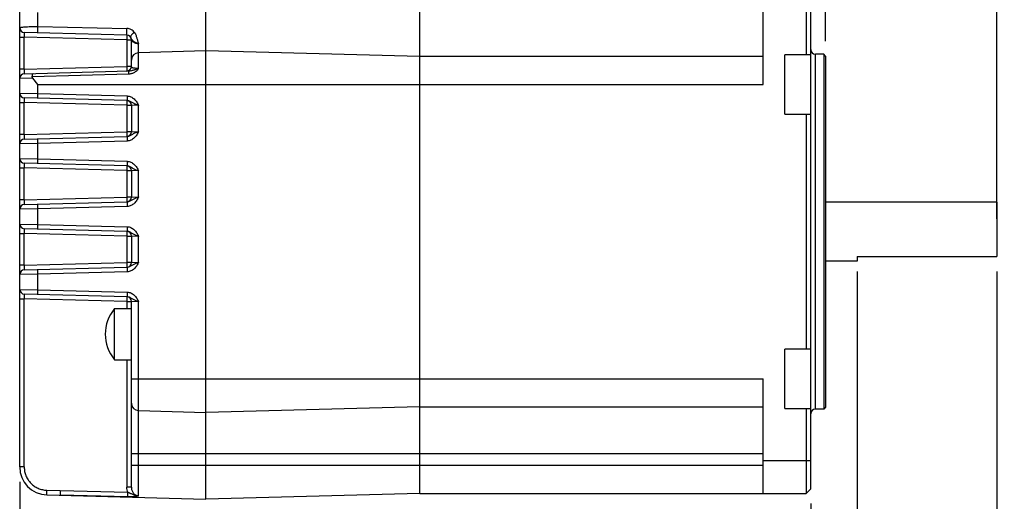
# Model space of a CAD drawing. Header units: inches. Extents: x 0 to 34, y 0 to 22.
# Tile 16 of 43: x 12.8 to 16.9, y 6.4 to 8.5. Entities that reach past the tile are written whole.
import ezdxf
from ezdxf.enums import TextEntityAlignment as Align

# ---------------------------------------------------------------- set-up
doc = ezdxf.new("R2010")
doc.units = ezdxf.units.IN
doc.header["$LTSCALE"] = 1.87
doc.header["$MEASUREMENT"] = 0
doc.layers.get('0').update_dxf_attribs({"linetype": 'CONTINUOUS'})
doc.layers.add('DIMENSIONS', color=7, linetype='CONTINUOUS')
doc.styles.get("Standard").update_dxf_attribs({"font": 'txt', "width": 0.8})
doc.styles.add('TEXTSTYLE_1', font='gdt', dxfattribs={"width": 0.8})
doc.dimstyles.new('DIMSTYLE_10', dxfattribs={"dimtxt": 0.125, "dimasz": 0.18, "dimexe": 0.18, "dimexo": 0.0625, "dimgap": 0.09, "dimtad": 0, "dimtih": 1, "dimtoh": 1, "dimdec": 1, "dimdsep": 46, "dimtxsty": 'STANDARD', "dimblk": '_FILLED', "dimblk1": '_FILLED', "dimblk2": '_FILLED', "dimcen": 0.09, "dimadec": 0, "dimazin": 0, "dimtol": 1, "dimtp": 0.2, "dimtm": 0.2, "dimtfac": 1, "dimtdec": 1, "dimtofl": 0, "dimtmove": 0, "dimatfit": 3, "dimldrblk": '_FILLED', "dimfxl": 1, "dimtolj": 1, "dimarcsym": 0})
doc.dimstyles.new('DIMSTYLE_6', dxfattribs={"dimtxt": 0.125, "dimasz": 0.18, "dimexe": 0.18, "dimexo": 0.0625, "dimgap": 0.09, "dimtad": 0, "dimtih": 1, "dimtoh": 1, "dimdec": 1, "dimdsep": 46, "dimtxsty": 'STANDARD', "dimblk": '_FILLED', "dimblk1": '_FILLED', "dimblk2": '_FILLED', "dimcen": 0.09, "dimadec": 0, "dimazin": 0, "dimtol": 1, "dimtp": 1, "dimtm": 1, "dimtfac": 1, "dimtdec": 1, "dimtofl": 0, "dimtmove": 0, "dimatfit": 3, "dimldrblk": '_FILLED', "dimfxl": 1, "dimtolj": 1, "dimarcsym": 0})
doc.dimstyles.new('DIMSTYLE_8', dxfattribs={"dimtxt": 0.125, "dimasz": 0.18, "dimexe": 0.18, "dimexo": 0.0625, "dimgap": 0.09, "dimtad": 0, "dimtih": 1, "dimtoh": 1, "dimdec": 1, "dimdsep": 46, "dimtxsty": 'STANDARD', "dimblk": '_FILLED', "dimblk1": '_FILLED', "dimblk2": '_FILLED', "dimcen": 0.09, "dimadec": 0, "dimazin": 0, "dimtp": 0.1, "dimtm": 0.1, "dimtfac": 1, "dimtdec": 1, "dimtofl": 0, "dimtmove": 0, "dimatfit": 3, "dimldrblk": '_FILLED', "dimfxl": 1, "dimtolj": 1, "dimarcsym": 0})

# ---------------------------------------------------------------- blocks, each defined once
blk = doc.blocks.new('_FILLED')
at = {"color": 0, "linetype": 'BYBLOCK'}
blk.add_solid([(0, 0), (-1, 0.174), (-1, -0.174)], dxfattribs=at)
blk = doc.blocks.new('*D6')
at = {"layer": 'DIMENSIONS', "color": 2, "linetype": 'CONTINUOUS'}
for p, q in [((12.7583, 6.5042), (12.7583, 4.056)), ((16.1047, 6.4119), (16.1047, 4.056)), ((12.7583, 4.181), (13.5607, 4.181)), ((16.1047, 4.181), (15.3023, 4.181))]:
    blk.add_line(p, q, dxfattribs=at)
at = {"layer": 'DIMENSIONS', "color": 2, "linetype": 'CONTINUOUS', "xscale": 0.18, "yscale": 0.18, "zscale": 0.18, "rotation": 180}
blk.add_blockref('_FILLED', (12.7583, 4.181), dxfattribs=at)
at = {"layer": 'DIMENSIONS', "color": 2, "linetype": 'CONTINUOUS', "xscale": 0.18, "yscale": 0.18, "zscale": 0.18}
blk.add_blockref('_FILLED', (16.1047, 4.181), dxfattribs=at)
at = {"layer": 'DIMENSIONS', "color": 2, "linetype": 'CONTINUOUS', "style": 'TEXTSTYLE_1'}
for p in [(13.8961, 4.1185), (14.7669, 4.1185)]:
    blk.add_text('`', height=0.125, dxfattribs=at).set_placement(p, align=Align.CENTER)
at = {"layer": 'DIMENSIONS', "color": 2, "linetype": 'CONTINUOUS', "width": 0.8}
for s, p in [('[', (14.244, 4.1185)), (']', (15.1898, 4.1185)), ('85', (13.7232, 4.1185)), ('1', (14.019, 4.1185)), ('3.35', (14.494, 4.1185)), ('.03', (14.9898, 4.1185))]:
    blk.add_text(s, height=0.125, dxfattribs=at).set_placement(p, align=Align.CENTER)
blk = doc.blocks.new('*D15')
at = {"layer": 'DIMENSIONS', "color": 2, "linetype": 'CONTINUOUS'}
for p, q in [((16.3016, 7.3932), (16.3016, 5.556)), ((16.8921, 7.3932), (16.8921, 5.556)), ((16.3016, 5.681), (16.5969, 5.681)), ((16.8921, 5.681), (16.5969, 5.681)), ((16.5969, 5.681), (17.1244, 5.681))]:
    blk.add_line(p, q, dxfattribs=at)
at = {"layer": 'DIMENSIONS', "color": 2, "linetype": 'CONTINUOUS', "xscale": 0.18, "yscale": 0.18, "zscale": 0.18, "rotation": 180}
blk.add_blockref('_FILLED', (16.3016, 5.681), dxfattribs=at)
at = {"layer": 'DIMENSIONS', "color": 2, "linetype": 'CONTINUOUS', "xscale": 0.18, "yscale": 0.18, "zscale": 0.18}
blk.add_blockref('_FILLED', (16.8921, 5.681), dxfattribs=at)
at = {"layer": 'DIMENSIONS', "color": 2, "linetype": 'CONTINUOUS', "insert": (17.1869, 5.7435), "char_height": 0.125, "width": 1.325, "attachment_point": 1, "line_spacing_factor": 0.9}
blk.add_mtext('15{\\Ftxt.shx;\\W1.000000;\\H0.125000; }[.59] FLAT', dxfattribs=at)
blk = doc.blocks.new('*D17')
at = {"layer": 'DIMENSIONS', "color": 2, "linetype": 'CONTINUOUS'}
for p, q in [((16.1047, 8.7101), (16.1047, 11.0818)), ((16.1677, 8.3656), (16.1677, 11.0818)), ((16.1047, 10.9568), (15.6984, 10.9568)), ((16.1677, 10.9568), (16.5277, 10.9568))]:
    blk.add_line(p, q, dxfattribs=at)
at = {"layer": 'DIMENSIONS', "color": 2, "linetype": 'CONTINUOUS', "xscale": 0.18, "yscale": 0.18, "zscale": 0.18}
blk.add_blockref('_FILLED', (16.1047, 10.9568), dxfattribs=at)
at = {"layer": 'DIMENSIONS', "color": 2, "linetype": 'CONTINUOUS', "xscale": 0.18, "yscale": 0.18, "zscale": 0.18, "rotation": 180}
blk.add_blockref('_FILLED', (16.1677, 10.9568), dxfattribs=at)
at = {"layer": 'DIMENSIONS', "color": 2, "linetype": 'CONTINUOUS', "style": 'TEXTSTYLE_1'}
for p in [(15.1359, 10.8943), (15.2359, 10.7068)]:
    blk.add_text('`', height=0.125, dxfattribs=at).set_placement(p, align=Align.RIGHT)
at = {"layer": 'DIMENSIONS', "color": 2, "linetype": 'CONTINUOUS', "width": 0.8}
for s, p in [('1.6', (14.99, 10.8943)), ('0.2', (15.4359, 10.8943)), ('[', (14.79, 10.7068)), ('.06', (15.09, 10.7068)), ('.00', (15.5359, 10.7068)), (']', (15.6359, 10.7068))]:
    blk.add_text(s, height=0.125, dxfattribs=at).set_placement(p, align=Align.RIGHT)
blk = doc.blocks.new('*D19')
at = {"layer": 'DIMENSIONS', "color": 2, "linetype": 'CONTINUOUS'}
for p, q in [((16.1047, 8.7101), (16.1047, 11.8318)), ((16.8921, 7.6152), (16.8921, 11.8318)), ((16.1047, 11.7068), (16.4984, 11.7068)), ((16.8921, 11.7068), (16.4984, 11.7068)), ((16.4984, 11.7068), (17.053, 11.7068))]:
    blk.add_line(p, q, dxfattribs=at)
at = {"layer": 'DIMENSIONS', "color": 2, "linetype": 'CONTINUOUS', "xscale": 0.18, "yscale": 0.18, "zscale": 0.18, "rotation": 180}
blk.add_blockref('_FILLED', (16.1047, 11.7068), dxfattribs=at)
at = {"layer": 'DIMENSIONS', "color": 2, "linetype": 'CONTINUOUS', "xscale": 0.18, "yscale": 0.18, "zscale": 0.18}
blk.add_blockref('_FILLED', (16.8921, 11.7068), dxfattribs=at)
at = {"layer": 'DIMENSIONS', "color": 2, "linetype": 'CONTINUOUS', "style": 'TEXTSTYLE_1'}
for p in [(17.3155, 11.6443), (18.2863, 11.6443)]:
    blk.add_text('`', height=0.125, dxfattribs=at).set_placement(p)
at = {"layer": 'DIMENSIONS', "color": 2, "linetype": 'CONTINUOUS', "width": 0.8}
for s, p in [('20', (17.1155, 11.6443)), ('0.2', (17.4613, 11.6443)), ('[', (17.8863, 11.6443)), ('.79', (17.9863, 11.6443)), ('.00', (18.4321, 11.6443)), (']', (18.7321, 11.6443))]:
    blk.add_text(s, height=0.125, dxfattribs=at).set_placement(p)

msp = doc.modelspace()

# ---------------------------------------------------------------- linework, layer by layer
at = {"color": 7, "linetype": 'CONTINUOUS'}
for p, q in [((13.5457, 6.431), (13.5457, 9.7343)), ((12.7583, 6.5667), (12.7583, 8.7181)), ((14.4512, 6.4547), (14.4512, 8.6673)), ((15.904, 8.1831), (15.904, 8.6673)), ((16.0851, 8.6673), (16.0851, 8.309)), ((16.1047, 6.4744), (16.1047, 8.6476)), ((12.835, 8.4283), (12.835, 8.488)), ((12.835, 8.4283), (13.2116, 8.4197)), ((12.7583, 8.3833), (12.7775, 8.3833)), ((13.2116, 8.3916), (12.7775, 8.4029)), ((12.7775, 8.2485), (12.7775, 8.3833)), ((13.2116, 8.3719), (12.7775, 8.3833)), ((13.2116, 8.3719), (13.2116, 8.2598)), ((13.2116, 8.3719), (13.2307, 8.3719)), ((13.2307, 8.2598), (13.2307, 8.3719)), ((13.2614, 8.2512), (13.2614, 8.355)), ((13.5457, 8.3249), (13.2614, 8.3174)), ((14.4512, 8.3012), (13.5457, 8.3249)), ((15.904, 8.3012), (14.4512, 8.3012)), ((16.1047, 8.309), (15.9945, 8.309)), ((15.9945, 8.0571), (15.9945, 8.309)), ((16.1599, 8.311), (16.1244, 8.311)), ((16.1244, 6.811), (16.1244, 8.311)), ((16.1677, 8.3031), (16.1599, 8.311)), ((16.1599, 8.311), (16.1599, 6.811)), ((16.1677, 8.3031), (16.1677, 6.8189)), ((12.7775, 8.2485), (12.7583, 8.2485)), ((12.7775, 8.2485), (13.2116, 8.2598)), ((13.2307, 8.2598), (13.2116, 8.2598)), ((12.8134, 8.2102), (12.7583, 8.2091)), ((12.7775, 8.2288), (13.2206, 8.2404)), ((13.2206, 8.2272), (12.8116, 8.2151)), ((12.835, 8.1831), (12.8134, 8.2102)), ((12.835, 8.1447), (12.835, 8.1831)), ((12.835, 8.1831), (15.904, 8.1831)), ((12.7583, 8.1462), (12.835, 8.1447)), ((13.2126, 8.1151), (12.7775, 8.1265)), ((12.835, 8.1447), (13.2126, 8.1348)), ((12.7583, 8.1068), (12.7775, 8.1068)), ((12.7775, 7.972), (12.7775, 8.1068)), ((13.2116, 8.0955), (12.7775, 8.1068)), ((13.2116, 8.0955), (13.2116, 7.9834)), ((13.2116, 8.0955), (13.2307, 8.0955)), ((13.2307, 8.0955), (13.2307, 7.9834)), ((13.2614, 8.0942), (13.2307, 8.0955)), ((13.2614, 7.9847), (13.2614, 8.0942)), ((15.9945, 8.0571), (16.1047, 8.0571)), ((16.0851, 8.0571), (16.0851, 7.0649)), ((12.7775, 7.972), (12.7583, 7.972)), ((12.7775, 7.972), (13.2116, 7.9834)), ((12.7775, 7.9524), (13.2126, 7.9638)), ((13.2307, 7.9834), (13.2116, 7.9834)), ((13.2307, 7.9834), (13.2614, 7.9847)), ((12.835, 7.9342), (12.7583, 7.9327)), ((13.2126, 7.9441), (12.835, 7.9342)), ((12.835, 7.8683), (12.835, 7.9342)), ((12.7583, 7.8698), (12.835, 7.8683)), ((12.7583, 7.8304), (12.7775, 7.8304)), ((13.2126, 7.8387), (12.7775, 7.8501)), ((12.7775, 7.6956), (12.7775, 7.8304)), ((13.2116, 7.8191), (12.7775, 7.8304)), ((12.835, 7.8683), (13.2126, 7.8584)), ((13.2116, 7.8191), (13.2116, 7.707)), ((13.2116, 7.8191), (13.2307, 7.8191)), ((13.2307, 7.8191), (13.2307, 7.707)), ((13.2614, 7.8178), (13.2307, 7.8191)), ((13.2614, 7.7083), (13.2614, 7.8178)), ((12.7775, 7.6956), (13.2116, 7.707)), ((13.2307, 7.707), (13.2116, 7.707)), ((13.2307, 7.707), (13.2614, 7.7083)), ((12.7775, 7.6956), (12.7583, 7.6956)), ((12.7775, 7.6759), (13.2126, 7.6873)), ((13.2126, 7.6677), (12.835, 7.6578)), ((16.8921, 7.686), (16.1677, 7.686)), ((16.8921, 7.686), (16.8921, 7.4557)), ((12.835, 7.6578), (12.7583, 7.6563)), ((12.835, 7.5919), (12.835, 7.6578)), ((12.7583, 7.5934), (12.835, 7.5919)), ((12.835, 7.5919), (13.2126, 7.582)), ((12.7583, 7.554), (12.7775, 7.554)), ((13.2126, 7.5623), (12.7775, 7.5737)), ((12.7775, 7.4192), (12.7775, 7.554)), ((13.2116, 7.5427), (12.7775, 7.554)), ((13.2116, 7.5427), (13.2116, 7.4306)), ((13.2116, 7.5427), (13.2307, 7.5427)), ((13.2307, 7.5427), (13.2307, 7.4306)), ((13.2614, 7.5413), (13.2307, 7.5427)), ((13.2614, 7.4319), (13.2614, 7.5413)), ((16.3016, 7.4557), (16.8921, 7.4557)), ((16.3016, 7.4557), (16.3016, 7.436)), ((12.7775, 7.4192), (12.7583, 7.4192)), ((12.7775, 7.4192), (13.2116, 7.4306)), ((13.2307, 7.4306), (13.2116, 7.4306)), ((13.2307, 7.4306), (13.2614, 7.4319)), ((16.3016, 7.436), (16.1677, 7.436)), ((12.835, 7.3814), (12.7583, 7.3799)), ((12.7775, 7.3995), (13.2126, 7.4109)), ((13.2126, 7.3912), (12.835, 7.3814)), ((12.835, 7.3155), (12.835, 7.3814)), ((12.7583, 7.317), (12.835, 7.3155)), ((13.2126, 7.2859), (12.7775, 7.2973)), ((12.835, 7.3155), (13.2126, 7.3056)), ((12.7583, 7.2776), (12.7775, 7.2776)), ((12.7775, 6.5667), (12.7775, 7.2776)), ((13.2116, 7.2662), (12.7775, 7.2776)), ((13.2116, 7.2662), (13.2116, 7.2362)), ((13.2116, 7.2662), (13.2307, 7.2662)), ((13.2307, 6.4812), (13.2307, 7.2662)), ((13.2614, 7.2649), (13.2307, 7.2662)), ((13.2614, 6.4451), (13.2614, 7.2649)), ((13.1599, 7.0197), (13.1599, 7.2362)), ((13.1599, 7.2362), (13.2307, 7.2362)), ((16.1047, 7.0649), (15.9945, 7.0649)), ((15.9945, 6.813), (15.9945, 7.0649)), ((13.1599, 7.0197), (13.2307, 7.0197)), ((13.2116, 7.0197), (13.2116, 6.4812)), ((13.2307, 6.939), (15.904, 6.939)), ((15.904, 6.4547), (15.904, 6.939)), ((13.2614, 6.8046), (13.5457, 6.7971)), ((14.4512, 6.8209), (13.5457, 6.7971)), ((14.4512, 6.8209), (15.904, 6.8209)), ((15.9945, 6.813), (16.1047, 6.813)), ((16.0851, 6.813), (16.0851, 6.4547)), ((16.1599, 6.811), (16.1244, 6.811)), ((16.1677, 6.8189), (16.1599, 6.811)), ((13.2307, 6.624), (15.904, 6.624)), ((16.1047, 6.5925), (15.904, 6.5925)), ((12.7775, 6.5667), (12.7583, 6.5667)), ((15.904, 6.5728), (13.2307, 6.5728)), ((12.8733, 6.4683), (12.9298, 6.4668)), ((12.9298, 6.4668), (13.2155, 6.4596)), ((13.2307, 6.4812), (13.2116, 6.4812)), ((16.1047, 6.4744), (16.0851, 6.4547)), ((12.8733, 6.4486), (13.5457, 6.431)), ((13.2155, 6.4399), (12.9298, 6.4471)), ((14.4512, 6.4547), (13.5457, 6.431)), ((14.4512, 6.4547), (16.0851, 6.4547))]:
    msp.add_line(p, q, dxfattribs=at)
for centre, radius, start, end in [((12.778, 8.4226), 0.0197, 180, 268.5), ((13.211, 8.3719), 0.0197, 0, 88.5), ((16.1244, 8.3307), 0.0197, 180, 270), ((13.2622, 8.2859), 0.0315, 91.5, 180), ((13.211, 8.2598), 0.0197, 271.5, 360), ((12.778, 8.2091), 0.0197, 91.5, 180), ((12.778, 8.1462), 0.0197, 180, 268.5), ((13.211, 8.0955), 0.0197, 0, 85.3171), ((13.211, 7.9834), 0.0197, 274.6813, 360), ((12.778, 7.9327), 0.0197, 91.5, 180), ((12.778, 7.8698), 0.0197, 180, 268.5), ((13.211, 7.8191), 0.0197, 0, 85.3171), ((13.211, 7.707), 0.0197, 274.6813, 360), ((12.778, 7.6563), 0.0197, 91.5, 180), ((12.778, 7.5934), 0.0197, 180, 268.5), ((13.211, 7.5427), 0.0197, 0, 85.3171), ((13.211, 7.4306), 0.0197, 274.6813, 360), ((12.778, 7.3799), 0.0197, 91.5, 180), ((12.778, 7.317), 0.0197, 180, 268.5), ((13.211, 7.2662), 0.0197, 0, 85.3171), ((13.289, 7.1279), 0.1686, 140.0338, 219.9662), ((13.2622, 6.8361), 0.0315, 180, 268.5), ((16.1244, 6.7913), 0.0197, 90, 180), ((12.8764, 6.5667), 0.1181, 180, 268.5)]:
    msp.add_arc(centre, radius, start, end, dxfattribs=at)
for points, knots in [([(12.7583, 8.4226), (12.7583, 8.4228), (12.7586, 8.4232), (12.7591, 8.4234), (12.7598, 8.4237), (12.7606, 8.424), (12.7616, 8.4242), (12.7627, 8.4245), (12.7646, 8.4249), (12.7673, 8.4253), (12.7728, 8.426), (12.781, 8.4268), (12.7924, 8.4276), (12.8055, 8.4281), (12.8199, 8.4284), (12.8299, 8.4283), (12.835, 8.4283)], [0, 0, 0, 0, 0.008285, 0.015038, 0.023852, 0.034804, 0.047919, 0.0632, 0.080632, 0.121834, 0.171243, 0.293153, 0.442538, 0.614405, 0.802607, 1, 1, 1, 1]), ([(12.835, 8.4014), (12.8349, 8.4014), (12.8349, 8.4015), (12.8349, 8.4016), (12.8348, 8.402), (12.8347, 8.4026), (12.8347, 8.4035), (12.8346, 8.4048), (12.8346, 8.4063), (12.8346, 8.4081), (12.8346, 8.4101), (12.8346, 8.4123), (12.8346, 8.4155), (12.8347, 8.4194), (12.8348, 8.424), (12.8349, 8.4269), (12.835, 8.4283)], [0, 0, 0, 0, 0.001776, 0.005227, 0.018707, 0.042153, 0.076371, 0.121843, 0.178328, 0.245196, 0.321008, 0.404002, 0.49191, 0.673001, 0.846574, 1, 1, 1, 1]), ([(13.2116, 8.3916), (13.2115, 8.3916), (13.2115, 8.3916), (13.2114, 8.3918), (13.2114, 8.3922), (13.2113, 8.3928), (13.2112, 8.3938), (13.2112, 8.3951), (13.2111, 8.3967), (13.2111, 8.3987), (13.2111, 8.4008), (13.2111, 8.4032), (13.2111, 8.4065), (13.2112, 8.4107), (13.2114, 8.4154), (13.2115, 8.4183), (13.2116, 8.4197)], [0, 0, 0, 0, 0.001847, 0.005349, 0.01898, 0.042755, 0.077572, 0.123976, 0.181705, 0.250066, 0.327458, 0.411914, 0.500926, 0.682312, 0.85284, 1, 1, 1, 1]), ([(13.2443, 8.4025), (13.2426, 8.405), (13.2385, 8.4097), (13.2307, 8.4152), (13.2215, 8.4187), (13.2149, 8.4196), (13.2116, 8.4197)], [0, 0, 0, 0, 0.236654, 0.484398, 0.740041, 1, 1, 1, 1]), ([(12.7775, 8.4029), (12.7774, 8.4029), (12.7774, 8.4029), (12.7774, 8.4028), (12.7774, 8.4027), (12.7773, 8.4025), (12.7773, 8.402), (12.7773, 8.4014), (12.7773, 8.4006), (12.7772, 8.3996), (12.7772, 8.3984), (12.7772, 8.3971), (12.7772, 8.3957), (12.7773, 8.3936), (12.7773, 8.3907), (12.7774, 8.3871), (12.7774, 8.3845), (12.7775, 8.3833)], [0, 0, 0, 0, 0.001691, 0.005456, 0.01153, 0.019945, 0.04377, 0.07677, 0.118656, 0.169036, 0.227432, 0.29328, 0.365945, 0.444725, 0.617536, 0.805039, 1, 1, 1, 1]), ([(13.2116, 8.3916), (13.2116, 8.3916), (13.2116, 8.3915), (13.2116, 8.3915), (13.2116, 8.3913), (13.2117, 8.3911), (13.2117, 8.3907), (13.2117, 8.39), (13.2117, 8.3892), (13.2118, 8.3882), (13.2118, 8.3871), (13.2118, 8.3858), (13.2118, 8.3843), (13.2117, 8.3822), (13.2117, 8.3793), (13.2116, 8.3757), (13.2116, 8.3732), (13.2116, 8.3719)], [0, 0, 0, 0, 0.001758, 0.005583, 0.011715, 0.020187, 0.044123, 0.077218, 0.119173, 0.169592, 0.227995, 0.293823, 0.366445, 0.445164, 0.617816, 0.805157, 1, 1, 1, 1]), ([(13.2443, 8.4025), (13.2431, 8.4019), (13.2406, 8.4007), (13.2369, 8.3983), (13.2335, 8.3956), (13.2307, 8.3925), (13.2285, 8.3895), (13.2274, 8.3866), (13.2271, 8.384), (13.2276, 8.3826), (13.2279, 8.382)], [0, 0, 0, 0, 0.141614, 0.29579, 0.453609, 0.60383, 0.736075, 0.844499, 0.930075, 1, 1, 1, 1]), ([(13.2614, 8.355), (13.26, 8.3553), (13.2574, 8.3561), (13.2537, 8.3573), (13.2505, 8.3587), (13.2476, 8.3601), (13.2451, 8.3617), (13.2429, 8.3633), (13.2408, 8.3649), (13.2383, 8.3671), (13.2356, 8.37), (13.2327, 8.3738), (13.2303, 8.3778), (13.2288, 8.3806), (13.2279, 8.382)], [0, 0, 0, 0, 0.096014, 0.182571, 0.260543, 0.331451, 0.397127, 0.459046, 0.517997, 0.57464, 0.682753, 0.786219, 0.889322, 1, 1, 1, 1]), ([(13.2614, 8.355), (13.2586, 8.3552), (13.2537, 8.3559), (13.2473, 8.3579), (13.2422, 8.3601), (13.2382, 8.3625), (13.2351, 8.3648), (13.2331, 8.3668), (13.2319, 8.3685), (13.2311, 8.3699), (13.2307, 8.3711), (13.2307, 8.3719)], [0, 0, 0, 0, 0.224656, 0.401695, 0.546573, 0.669397, 0.7745, 0.863503, 0.90241, 0.937834, 1, 1, 1, 1]), ([(13.2443, 8.4025), (13.2456, 8.4005), (13.248, 8.3963), (13.2506, 8.3898), (13.2527, 8.3835), (13.2544, 8.3773), (13.2559, 8.3713), (13.2572, 8.3664), (13.2582, 8.3627), (13.259, 8.36), (13.2598, 8.3578), (13.2606, 8.3562), (13.2611, 8.3554), (13.2614, 8.355)], [0, 0, 0, 0, 0.143106, 0.280649, 0.412955, 0.540087, 0.662001, 0.778686, 0.835101, 0.890366, 0.944836, 0.972194, 1, 1, 1, 1]), ([(12.7775, 8.2485), (12.7774, 8.2472), (12.7774, 8.2447), (12.7773, 8.241), (12.7773, 8.2381), (12.7772, 8.236), (12.7772, 8.2346), (12.7772, 8.2333), (12.7772, 8.2321), (12.7773, 8.2311), (12.7773, 8.2303), (12.7773, 8.2297), (12.7773, 8.2292), (12.7774, 8.229), (12.7774, 8.2289), (12.7774, 8.2288), (12.7774, 8.2288), (12.7775, 8.2288)], [0, 0, 0, 0, 0.194961, 0.382464, 0.555275, 0.634055, 0.70672, 0.772568, 0.830964, 0.881344, 0.92323, 0.95623, 0.980055, 0.98847, 0.994544, 0.998309, 1, 1, 1, 1]), ([(13.2116, 8.2598), (13.2116, 8.2585), (13.2116, 8.256), (13.2117, 8.2524), (13.2117, 8.2495), (13.2118, 8.2474), (13.2118, 8.246), (13.2118, 8.2447), (13.2118, 8.2435), (13.2117, 8.2425), (13.2117, 8.2417), (13.2117, 8.2411), (13.2117, 8.2406), (13.2116, 8.2404), (13.2116, 8.2402), (13.2116, 8.2402), (13.2116, 8.2401), (13.2116, 8.2401)], [0, 0, 0, 0, 0.194843, 0.382184, 0.554836, 0.633555, 0.706177, 0.772005, 0.830408, 0.880827, 0.922782, 0.955877, 0.979813, 0.988285, 0.994417, 0.998242, 1, 1, 1, 1]), ([(13.2206, 8.2404), (13.2241, 8.2405), (13.2292, 8.2412), (13.2359, 8.243), (13.2409, 8.2446), (13.2459, 8.2463), (13.251, 8.248), (13.2553, 8.2494), (13.2588, 8.2504), (13.2605, 8.2509), (13.2614, 8.2512)], [0, 0, 0, 0, 0.242758, 0.366033, 0.490339, 0.615942, 0.743097, 0.87156, 0.935918, 1, 1, 1, 1]), ([(13.2614, 8.2512), (13.2593, 8.2478), (13.2556, 8.2431), (13.2496, 8.2378), (13.2428, 8.2331), (13.2351, 8.2296), (13.227, 8.2277), (13.2227, 8.2273), (13.2206, 8.2272)], [0, 0, 0, 0, 0.238432, 0.362195, 0.487936, 0.742641, 0.871224, 1, 1, 1, 1]), ([(13.2614, 8.2512), (13.2588, 8.2511), (13.2539, 8.251), (13.247, 8.2514), (13.2413, 8.2521), (13.237, 8.2532), (13.2339, 8.2545), (13.2319, 8.2561), (13.2309, 8.258), (13.2307, 8.2592), (13.2307, 8.2598)], [0, 0, 0, 0, 0.227127, 0.431389, 0.599212, 0.727662, 0.821888, 0.891602, 0.947899, 1, 1, 1, 1]), ([(12.8116, 8.2151), (12.8116, 8.2162), (12.8117, 8.2181), (12.8119, 8.2209), (12.8121, 8.2234), (12.8125, 8.2256), (12.813, 8.2273), (12.8134, 8.2286), (12.814, 8.2294), (12.8144, 8.2297), (12.8147, 8.2297), (12.8147, 8.2297)], [0, 0, 0, 0, 0.197375, 0.380646, 0.545217, 0.687215, 0.803692, 0.893274, 0.958059, 0.98182, 1, 1, 1, 1]), ([(12.8134, 8.2102), (12.8128, 8.2109), (12.8121, 8.2121), (12.8117, 8.2136), (12.8116, 8.2145), (12.8116, 8.2149), (12.8116, 8.2151)], [0, 0, 0, 0, 0.501531, 0.751076, 0.875657, 1, 1, 1, 1]), ([(13.2206, 8.2272), (13.2206, 8.2281), (13.2206, 8.2299), (13.2206, 8.2324), (13.2205, 8.2347), (13.2205, 8.2364), (13.2205, 8.2375), (13.2205, 8.2383), (13.2205, 8.2389), (13.2205, 8.2394), (13.2206, 8.2398), (13.2206, 8.2401), (13.2206, 8.2402), (13.2206, 8.2403), (13.2206, 8.2404), (13.2206, 8.2404), (13.2206, 8.2404)], [0, 0, 0, 0, 0.210504, 0.404308, 0.576757, 0.723863, 0.786748, 0.842038, 0.88943, 0.92862, 0.959342, 0.98147, 0.98929, 0.994943, 0.998452, 1, 1, 1, 1]), ([(12.7775, 8.1265), (12.7774, 8.1265), (12.7774, 8.1265), (12.7774, 8.1264), (12.7774, 8.1263), (12.7773, 8.1261), (12.7773, 8.1256), (12.7773, 8.125), (12.7773, 8.1242), (12.7772, 8.1232), (12.7772, 8.122), (12.7772, 8.1207), (12.7772, 8.1193), (12.7773, 8.1172), (12.7773, 8.1143), (12.7774, 8.1106), (12.7774, 8.1081), (12.7775, 8.1068)], [0, 0, 0, 0, 0.001691, 0.005456, 0.01153, 0.019945, 0.04377, 0.07677, 0.118656, 0.169036, 0.227432, 0.29328, 0.365945, 0.444725, 0.617536, 0.805039, 1, 1, 1, 1]), ([(12.835, 8.125), (12.835, 8.125), (12.8349, 8.1251), (12.8349, 8.1251), (12.8349, 8.1252), (12.8349, 8.1254), (12.8348, 8.1258), (12.8348, 8.1265), (12.8348, 8.1273), (12.8348, 8.1283), (12.8348, 8.1295), (12.8347, 8.1308), (12.8348, 8.1323), (12.8348, 8.1346), (12.8348, 8.1375), (12.8349, 8.1411), (12.8349, 8.1435), (12.835, 8.1447)], [0, 0, 0, 0, 0.001543, 0.004845, 0.010205, 0.017742, 0.039688, 0.071317, 0.113025, 0.164413, 0.224881, 0.293826, 0.370492, 0.453508, 0.632373, 0.818097, 1, 1, 1, 1]), ([(13.2126, 8.1348), (13.2126, 8.1336), (13.2126, 8.1312), (13.2125, 8.1276), (13.2125, 8.1247), (13.2124, 8.1225), (13.2124, 8.1209), (13.2124, 8.1196), (13.2124, 8.1184), (13.2125, 8.1174), (13.2125, 8.1166), (13.2125, 8.116), (13.2126, 8.1156), (13.2126, 8.1153), (13.2126, 8.1152), (13.2126, 8.1152), (13.2126, 8.1151), (13.2126, 8.1151)], [0, 0, 0, 0, 0.181898, 0.367629, 0.546495, 0.629469, 0.706178, 0.775321, 0.835925, 0.887192, 0.928689, 0.960223, 0.982179, 0.98974, 0.995127, 0.99845, 1, 1, 1, 1]), ([(13.2126, 8.1348), (13.2154, 8.1347), (13.221, 8.134), (13.229, 8.1314), (13.2363, 8.1273), (13.2429, 8.122), (13.2485, 8.1158), (13.2534, 8.1089), (13.2576, 8.1016), (13.2601, 8.0967), (13.2614, 8.0942)], [0, 0, 0, 0, 0.124895, 0.24981, 0.374753, 0.499731, 0.624749, 0.749808, 0.874898, 1, 1, 1, 1]), ([(13.2116, 8.1152), (13.2116, 8.1152), (13.2116, 8.1151), (13.2116, 8.1151), (13.2116, 8.1149), (13.2117, 8.1147), (13.2117, 8.1142), (13.2117, 8.1136), (13.2117, 8.1128), (13.2118, 8.1118), (13.2118, 8.1106), (13.2118, 8.1093), (13.2118, 8.1079), (13.2117, 8.1058), (13.2117, 8.1029), (13.2116, 8.0993), (13.2116, 8.0968), (13.2116, 8.0955)], [0, 0, 0, 0, 0.001758, 0.005583, 0.011715, 0.020187, 0.044123, 0.077218, 0.119173, 0.169592, 0.227995, 0.293823, 0.366445, 0.445164, 0.617816, 0.805157, 1, 1, 1, 1]), ([(13.2614, 8.0942), (13.2591, 8.095), (13.2547, 8.0966), (13.2483, 8.0992), (13.2422, 8.102), (13.2365, 8.105), (13.2311, 8.1082), (13.2256, 8.1115), (13.2195, 8.1142), (13.215, 8.1151), (13.2126, 8.1151)], [0, 0, 0, 0, 0.134733, 0.265525, 0.390184, 0.509323, 0.626063, 0.745602, 0.87033, 1, 1, 1, 1]), ([(12.7775, 7.972), (12.7774, 7.9708), (12.7774, 7.9682), (12.7773, 7.9646), (12.7773, 7.9617), (12.7772, 7.9596), (12.7772, 7.9582), (12.7772, 7.9569), (12.7772, 7.9557), (12.7773, 7.9547), (12.7773, 7.9539), (12.7773, 7.9533), (12.7773, 7.9528), (12.7774, 7.9526), (12.7774, 7.9525), (12.7774, 7.9524), (12.7774, 7.9524), (12.7775, 7.9524)], [0, 0, 0, 0, 0.194961, 0.382464, 0.555275, 0.634055, 0.70672, 0.772568, 0.830964, 0.881344, 0.92323, 0.95623, 0.980055, 0.98847, 0.994544, 0.998309, 1, 1, 1, 1]), ([(13.2116, 7.9834), (13.2116, 7.9821), (13.2116, 7.9796), (13.2117, 7.976), (13.2117, 7.9731), (13.2118, 7.971), (13.2118, 7.9695), (13.2118, 7.9682), (13.2118, 7.9671), (13.2117, 7.9661), (13.2117, 7.9653), (13.2117, 7.9646), (13.2117, 7.9642), (13.2116, 7.964), (13.2116, 7.9638), (13.2116, 7.9638), (13.2116, 7.9637), (13.2116, 7.9637)], [0, 0, 0, 0, 0.194843, 0.382184, 0.554836, 0.633555, 0.706177, 0.772005, 0.830408, 0.880827, 0.922782, 0.955877, 0.979813, 0.988285, 0.994417, 0.998242, 1, 1, 1, 1]), ([(13.2126, 7.9638), (13.2126, 7.9638), (13.2126, 7.9637), (13.2126, 7.9637), (13.2126, 7.9636), (13.2126, 7.9633), (13.2125, 7.9629), (13.2125, 7.9623), (13.2125, 7.9615), (13.2124, 7.9605), (13.2124, 7.9593), (13.2124, 7.9579), (13.2124, 7.9564), (13.2125, 7.9542), (13.2125, 7.9513), (13.2126, 7.9477), (13.2126, 7.9453), (13.2126, 7.9441)], [0, 0, 0, 0, 0.00155, 0.004873, 0.01026, 0.017821, 0.039777, 0.071311, 0.112808, 0.164075, 0.224679, 0.293822, 0.370531, 0.453505, 0.632371, 0.818102, 1, 1, 1, 1]), ([(13.2126, 7.9638), (13.215, 7.9638), (13.2195, 7.9646), (13.2256, 7.9673), (13.2311, 7.9706), (13.2365, 7.9739), (13.2422, 7.9769), (13.2483, 7.9796), (13.2547, 7.9822), (13.2591, 7.9839), (13.2614, 7.9847)], [0, 0, 0, 0, 0.129671, 0.254398, 0.373935, 0.490679, 0.609819, 0.734477, 0.865267, 1, 1, 1, 1]), ([(13.2614, 7.9847), (13.2601, 7.9822), (13.2576, 7.9773), (13.2534, 7.97), (13.2485, 7.9631), (13.2429, 7.9569), (13.2363, 7.9516), (13.229, 7.9475), (13.221, 7.9449), (13.2154, 7.9442), (13.2126, 7.9441)], [0, 0, 0, 0, 0.125102, 0.250192, 0.375251, 0.500269, 0.625247, 0.75019, 0.875105, 1, 1, 1, 1]), ([(12.835, 7.9342), (12.8349, 7.9354), (12.8349, 7.9378), (12.8348, 7.9414), (12.8348, 7.9443), (12.8348, 7.9465), (12.8347, 7.948), (12.8348, 7.9494), (12.8348, 7.9506), (12.8348, 7.9516), (12.8348, 7.9524), (12.8348, 7.953), (12.8349, 7.9534), (12.8349, 7.9537), (12.8349, 7.9538), (12.8349, 7.9538), (12.835, 7.9539), (12.835, 7.9539)], [0, 0, 0, 0, 0.181903, 0.367627, 0.546492, 0.629508, 0.706174, 0.77512, 0.835586, 0.886974, 0.928683, 0.960313, 0.982258, 0.989795, 0.995155, 0.998456, 1, 1, 1, 1]), ([(12.7775, 7.8501), (12.7774, 7.8501), (12.7774, 7.8501), (12.7774, 7.85), (12.7774, 7.8499), (12.7773, 7.8496), (12.7773, 7.8492), (12.7773, 7.8486), (12.7773, 7.8477), (12.7772, 7.8468), (12.7772, 7.8456), (12.7772, 7.8443), (12.7772, 7.8429), (12.7773, 7.8408), (12.7773, 7.8379), (12.7774, 7.8342), (12.7774, 7.8317), (12.7775, 7.8304)], [0, 0, 0, 0, 0.001691, 0.005456, 0.01153, 0.019945, 0.04377, 0.07677, 0.118656, 0.169036, 0.227432, 0.29328, 0.365945, 0.444725, 0.617536, 0.805039, 1, 1, 1, 1]), ([(12.835, 7.8486), (12.835, 7.8486), (12.8349, 7.8486), (12.8349, 7.8487), (12.8349, 7.8488), (12.8349, 7.849), (12.8348, 7.8494), (12.8348, 7.8501), (12.8348, 7.8509), (12.8348, 7.8519), (12.8348, 7.8531), (12.8347, 7.8544), (12.8348, 7.8559), (12.8348, 7.8582), (12.8348, 7.8611), (12.8349, 7.8647), (12.8349, 7.8671), (12.835, 7.8683)], [0, 0, 0, 0, 0.001543, 0.004845, 0.010206, 0.017742, 0.039688, 0.071316, 0.113024, 0.164413, 0.224882, 0.293827, 0.370492, 0.453508, 0.632373, 0.818096, 1, 1, 1, 1]), ([(13.2116, 7.8387), (13.2116, 7.8387), (13.2116, 7.8387), (13.2116, 7.8386), (13.2116, 7.8385), (13.2117, 7.8383), (13.2117, 7.8378), (13.2117, 7.8372), (13.2117, 7.8364), (13.2118, 7.8354), (13.2118, 7.8342), (13.2118, 7.8329), (13.2118, 7.8315), (13.2117, 7.8294), (13.2117, 7.8265), (13.2116, 7.8229), (13.2116, 7.8203), (13.2116, 7.8191)], [0, 0, 0, 0, 0.001758, 0.005583, 0.011715, 0.020187, 0.044123, 0.077218, 0.119173, 0.169592, 0.227995, 0.293823, 0.366445, 0.445164, 0.617816, 0.805157, 1, 1, 1, 1]), ([(13.2126, 7.8584), (13.2126, 7.8572), (13.2126, 7.8548), (13.2125, 7.8512), (13.2125, 7.8483), (13.2124, 7.846), (13.2124, 7.8445), (13.2124, 7.8432), (13.2124, 7.842), (13.2125, 7.841), (13.2125, 7.8402), (13.2125, 7.8395), (13.2126, 7.8391), (13.2126, 7.8389), (13.2126, 7.8388), (13.2126, 7.8388), (13.2126, 7.8387), (13.2126, 7.8387)], [0, 0, 0, 0, 0.181898, 0.367629, 0.546495, 0.629469, 0.706178, 0.775321, 0.835925, 0.887192, 0.928689, 0.960223, 0.982179, 0.98974, 0.995127, 0.99845, 1, 1, 1, 1]), ([(13.2126, 7.8584), (13.2154, 7.8583), (13.221, 7.8576), (13.229, 7.8549), (13.2363, 7.8508), (13.2429, 7.8456), (13.2485, 7.8393), (13.2534, 7.8325), (13.2576, 7.8252), (13.2601, 7.8203), (13.2614, 7.8178)], [0, 0, 0, 0, 0.124895, 0.24981, 0.374753, 0.499731, 0.624749, 0.749808, 0.874898, 1, 1, 1, 1]), ([(13.2614, 7.8178), (13.2591, 7.8186), (13.2547, 7.8202), (13.2483, 7.8228), (13.2422, 7.8256), (13.2365, 7.8286), (13.2311, 7.8318), (13.2256, 7.8351), (13.2195, 7.8378), (13.215, 7.8387), (13.2126, 7.8387)], [0, 0, 0, 0, 0.134732, 0.265525, 0.390185, 0.509325, 0.62606, 0.745598, 0.870332, 1, 1, 1, 1]), ([(13.2116, 7.707), (13.2116, 7.7057), (13.2116, 7.7032), (13.2117, 7.6996), (13.2117, 7.6967), (13.2118, 7.6946), (13.2118, 7.6931), (13.2118, 7.6918), (13.2118, 7.6907), (13.2117, 7.6897), (13.2117, 7.6889), (13.2117, 7.6882), (13.2117, 7.6878), (13.2116, 7.6875), (13.2116, 7.6874), (13.2116, 7.6874), (13.2116, 7.6873), (13.2116, 7.6873)], [0, 0, 0, 0, 0.194843, 0.382184, 0.554836, 0.633555, 0.706177, 0.772005, 0.830408, 0.880827, 0.922782, 0.955877, 0.979813, 0.988285, 0.994417, 0.998242, 1, 1, 1, 1]), ([(13.2126, 7.6873), (13.215, 7.6874), (13.2195, 7.6882), (13.2256, 7.6909), (13.2311, 7.6942), (13.2365, 7.6975), (13.2422, 7.7005), (13.2483, 7.7032), (13.2547, 7.7058), (13.2591, 7.7075), (13.2614, 7.7083)], [0, 0, 0, 0, 0.129669, 0.254402, 0.373939, 0.490677, 0.609817, 0.734477, 0.865268, 1, 1, 1, 1]), ([(13.2614, 7.7083), (13.2601, 7.7058), (13.2576, 7.7008), (13.2534, 7.6936), (13.2485, 7.6867), (13.2429, 7.6805), (13.2363, 7.6752), (13.229, 7.6711), (13.221, 7.6685), (13.2154, 7.6677), (13.2126, 7.6677)], [0, 0, 0, 0, 0.125102, 0.250192, 0.375251, 0.500269, 0.625247, 0.75019, 0.875105, 1, 1, 1, 1]), ([(12.7775, 7.6956), (12.7774, 7.6943), (12.7774, 7.6918), (12.7773, 7.6882), (12.7773, 7.6853), (12.7772, 7.6832), (12.7772, 7.6817), (12.7772, 7.6805), (12.7772, 7.6793), (12.7773, 7.6783), (12.7773, 7.6775), (12.7773, 7.6768), (12.7773, 7.6764), (12.7774, 7.6762), (12.7774, 7.6761), (12.7774, 7.676), (12.7774, 7.6759), (12.7775, 7.6759)], [0, 0, 0, 0, 0.194961, 0.382464, 0.555275, 0.634055, 0.70672, 0.772568, 0.830964, 0.881344, 0.92323, 0.95623, 0.980055, 0.98847, 0.994544, 0.998309, 1, 1, 1, 1]), ([(12.835, 7.6578), (12.8349, 7.659), (12.8349, 7.6614), (12.8348, 7.665), (12.8348, 7.6679), (12.8348, 7.6701), (12.8347, 7.6716), (12.8348, 7.673), (12.8348, 7.6742), (12.8348, 7.6752), (12.8348, 7.676), (12.8348, 7.6766), (12.8349, 7.677), (12.8349, 7.6773), (12.8349, 7.6774), (12.8349, 7.6774), (12.835, 7.6775), (12.835, 7.6775)], [0, 0, 0, 0, 0.181903, 0.367627, 0.546492, 0.629508, 0.706174, 0.775119, 0.835587, 0.886975, 0.928683, 0.960312, 0.982258, 0.989795, 0.995155, 0.998457, 1, 1, 1, 1]), ([(13.2126, 7.6873), (13.2126, 7.6873), (13.2126, 7.6873), (13.2126, 7.6872), (13.2126, 7.6871), (13.2126, 7.6869), (13.2125, 7.6865), (13.2125, 7.6859), (13.2125, 7.6851), (13.2124, 7.6841), (13.2124, 7.6829), (13.2124, 7.6815), (13.2124, 7.68), (13.2125, 7.6778), (13.2125, 7.6749), (13.2126, 7.6713), (13.2126, 7.6689), (13.2126, 7.6677)], [0, 0, 0, 0, 0.00155, 0.004873, 0.01026, 0.017821, 0.039777, 0.071311, 0.112808, 0.164075, 0.224679, 0.293822, 0.370531, 0.453505, 0.632371, 0.818102, 1, 1, 1, 1]), ([(12.835, 7.5722), (12.835, 7.5722), (12.8349, 7.5722), (12.8349, 7.5723), (12.8349, 7.5724), (12.8349, 7.5726), (12.8348, 7.573), (12.8348, 7.5736), (12.8348, 7.5745), (12.8348, 7.5755), (12.8348, 7.5767), (12.8347, 7.578), (12.8348, 7.5795), (12.8348, 7.5817), (12.8348, 7.5847), (12.8349, 7.5883), (12.8349, 7.5907), (12.835, 7.5919)], [0, 0, 0, 0, 0.001543, 0.004845, 0.010206, 0.017742, 0.039688, 0.071316, 0.113024, 0.164413, 0.224882, 0.293827, 0.370492, 0.453508, 0.632373, 0.818096, 1, 1, 1, 1]), ([(13.2126, 7.582), (13.2126, 7.5807), (13.2125, 7.5782), (13.2125, 7.5746), (13.2124, 7.5712), (13.2124, 7.5686), (13.2124, 7.5668), (13.2124, 7.5657), (13.2125, 7.5647), (13.2125, 7.5639), (13.2125, 7.5632), (13.2125, 7.5627), (13.2126, 7.5625), (13.2126, 7.5623), (13.2126, 7.5623), (13.2126, 7.5623)], [0, 0, 0, 0, 0.194802, 0.382108, 0.554726, 0.706037, 0.771853, 0.830244, 0.880655, 0.922605, 0.955709, 0.979622, 0.994182, 0.998027, 1, 1, 1, 1]), ([(13.2126, 7.582), (13.2154, 7.5819), (13.221, 7.5812), (13.229, 7.5785), (13.2363, 7.5744), (13.2429, 7.5691), (13.2485, 7.5629), (13.2534, 7.5561), (13.2576, 7.5488), (13.2601, 7.5438), (13.2614, 7.5413)], [0, 0, 0, 0, 0.124894, 0.24981, 0.374753, 0.499731, 0.624749, 0.749807, 0.874898, 1, 1, 1, 1]), ([(12.7775, 7.5737), (12.7774, 7.5737), (12.7774, 7.5737), (12.7774, 7.5736), (12.7774, 7.5735), (12.7773, 7.5732), (12.7773, 7.5728), (12.7773, 7.5721), (12.7773, 7.5713), (12.7772, 7.5703), (12.7772, 7.5692), (12.7772, 7.5679), (12.7772, 7.5665), (12.7773, 7.5643), (12.7773, 7.5615), (12.7774, 7.5578), (12.7774, 7.5553), (12.7775, 7.554)], [0, 0, 0, 0, 0.001691, 0.005456, 0.01153, 0.019945, 0.04377, 0.07677, 0.118656, 0.169036, 0.227432, 0.29328, 0.365945, 0.444725, 0.617536, 0.805039, 1, 1, 1, 1]), ([(13.2116, 7.5623), (13.2116, 7.5623), (13.2116, 7.5623), (13.2116, 7.5622), (13.2116, 7.5621), (13.2117, 7.5619), (13.2117, 7.5614), (13.2117, 7.5608), (13.2117, 7.5599), (13.2118, 7.559), (13.2118, 7.5578), (13.2118, 7.5565), (13.2118, 7.5551), (13.2117, 7.553), (13.2117, 7.5501), (13.2116, 7.5464), (13.2116, 7.5439), (13.2116, 7.5427)], [0, 0, 0, 0, 0.001758, 0.005583, 0.011715, 0.020187, 0.044123, 0.077218, 0.119173, 0.169592, 0.227995, 0.293823, 0.366445, 0.445164, 0.617816, 0.805157, 1, 1, 1, 1]), ([(13.2614, 7.5413), (13.2591, 7.5422), (13.2547, 7.5438), (13.2483, 7.5464), (13.2422, 7.5491), (13.2365, 7.5522), (13.2311, 7.5554), (13.2256, 7.5587), (13.2195, 7.5614), (13.215, 7.5622), (13.2126, 7.5623)], [0, 0, 0, 0, 0.134732, 0.265525, 0.390185, 0.509325, 0.62606, 0.745598, 0.870332, 1, 1, 1, 1]), ([(12.7775, 7.4192), (12.7774, 7.4179), (12.7774, 7.4154), (12.7773, 7.4118), (12.7773, 7.4089), (12.7772, 7.4068), (12.7772, 7.4053), (12.7772, 7.404), (12.7772, 7.4029), (12.7773, 7.4019), (12.7773, 7.4011), (12.7773, 7.4004), (12.7773, 7.4), (12.7774, 7.3998), (12.7774, 7.3996), (12.7774, 7.3996), (12.7774, 7.3995), (12.7775, 7.3995)], [0, 0, 0, 0, 0.194961, 0.382464, 0.555275, 0.634055, 0.70672, 0.772568, 0.830964, 0.881344, 0.92323, 0.95623, 0.980055, 0.98847, 0.994544, 0.998309, 1, 1, 1, 1]), ([(13.2116, 7.4306), (13.2116, 7.4293), (13.2116, 7.4268), (13.2117, 7.4231), (13.2117, 7.4203), (13.2118, 7.4181), (13.2118, 7.4167), (13.2118, 7.4154), (13.2118, 7.4143), (13.2117, 7.4133), (13.2117, 7.4125), (13.2117, 7.4118), (13.2117, 7.4114), (13.2116, 7.4111), (13.2116, 7.411), (13.2116, 7.4109), (13.2116, 7.4109), (13.2116, 7.4109)], [0, 0, 0, 0, 0.194843, 0.382184, 0.554836, 0.633555, 0.706177, 0.772005, 0.830408, 0.880827, 0.922782, 0.955877, 0.979813, 0.988285, 0.994417, 0.998242, 1, 1, 1, 1]), ([(13.2126, 7.4109), (13.215, 7.411), (13.2195, 7.4118), (13.2256, 7.4145), (13.2311, 7.4178), (13.2365, 7.4211), (13.2422, 7.4241), (13.2483, 7.4268), (13.2547, 7.4294), (13.2591, 7.4311), (13.2614, 7.4319)], [0, 0, 0, 0, 0.129671, 0.254398, 0.373935, 0.490679, 0.609819, 0.734477, 0.865267, 1, 1, 1, 1]), ([(13.2614, 7.4319), (13.2601, 7.4294), (13.2576, 7.4244), (13.2534, 7.4172), (13.2485, 7.4103), (13.2429, 7.4041), (13.2363, 7.3988), (13.229, 7.3947), (13.221, 7.392), (13.2154, 7.3913), (13.2126, 7.3912)], [0, 0, 0, 0, 0.125102, 0.250192, 0.375251, 0.500269, 0.625247, 0.75019, 0.875105, 1, 1, 1, 1]), ([(12.835, 7.3814), (12.8349, 7.3826), (12.8349, 7.385), (12.8348, 7.3886), (12.8348, 7.3915), (12.8348, 7.3937), (12.8347, 7.3952), (12.8348, 7.3966), (12.8348, 7.3978), (12.8348, 7.3988), (12.8348, 7.3996), (12.8348, 7.4002), (12.8349, 7.4006), (12.8349, 7.4008), (12.8349, 7.4009), (12.8349, 7.401), (12.835, 7.401), (12.835, 7.401)], [0, 0, 0, 0, 0.181903, 0.367627, 0.546492, 0.629508, 0.706174, 0.77512, 0.835586, 0.886974, 0.928683, 0.960313, 0.982258, 0.989795, 0.995155, 0.998456, 1, 1, 1, 1]), ([(13.2126, 7.4109), (13.2126, 7.4109), (13.2126, 7.4109), (13.2126, 7.4108), (13.2126, 7.4107), (13.2126, 7.4105), (13.2125, 7.4101), (13.2125, 7.4095), (13.2125, 7.4087), (13.2124, 7.4077), (13.2124, 7.4065), (13.2124, 7.4051), (13.2124, 7.4036), (13.2125, 7.4014), (13.2125, 7.3984), (13.2126, 7.3949), (13.2126, 7.3924), (13.2126, 7.3912)], [0, 0, 0, 0, 0.00155, 0.004873, 0.01026, 0.017821, 0.039777, 0.071311, 0.112808, 0.164075, 0.224679, 0.293822, 0.370531, 0.453505, 0.632371, 0.818102, 1, 1, 1, 1]), ([(12.7775, 7.2973), (12.7774, 7.2973), (12.7774, 7.2972), (12.7774, 7.2972), (12.7774, 7.2971), (12.7773, 7.2968), (12.7773, 7.2964), (12.7773, 7.2957), (12.7773, 7.2949), (12.7772, 7.2939), (12.7772, 7.2928), (12.7772, 7.2915), (12.7772, 7.2901), (12.7773, 7.2879), (12.7773, 7.285), (12.7774, 7.2814), (12.7774, 7.2789), (12.7775, 7.2776)], [0, 0, 0, 0, 0.001691, 0.005456, 0.01153, 0.019945, 0.04377, 0.07677, 0.118656, 0.169036, 0.227432, 0.29328, 0.365945, 0.444725, 0.617536, 0.805039, 1, 1, 1, 1]), ([(12.835, 7.2958), (12.835, 7.2958), (12.8349, 7.2958), (12.8349, 7.2959), (12.8349, 7.296), (12.8349, 7.2962), (12.8348, 7.2966), (12.8348, 7.2972), (12.8348, 7.2981), (12.8348, 7.2991), (12.8348, 7.3002), (12.8347, 7.3016), (12.8348, 7.3031), (12.8348, 7.3053), (12.8348, 7.3083), (12.8349, 7.3119), (12.8349, 7.3143), (12.835, 7.3155)], [0, 0, 0, 0, 0.001543, 0.004845, 0.010205, 0.017742, 0.039688, 0.071317, 0.113025, 0.164413, 0.224881, 0.293826, 0.370492, 0.453508, 0.632373, 0.818097, 1, 1, 1, 1]), ([(13.2126, 7.3056), (13.2126, 7.3044), (13.2126, 7.302), (13.2125, 7.2984), (13.2125, 7.2954), (13.2124, 7.2932), (13.2124, 7.2917), (13.2124, 7.2904), (13.2124, 7.2892), (13.2125, 7.2882), (13.2125, 7.2873), (13.2125, 7.2867), (13.2126, 7.2863), (13.2126, 7.2861), (13.2126, 7.286), (13.2126, 7.2859), (13.2126, 7.2859), (13.2126, 7.2859)], [0, 0, 0, 0, 0.181898, 0.367629, 0.546495, 0.629469, 0.706178, 0.775321, 0.835925, 0.887192, 0.928689, 0.960223, 0.982179, 0.98974, 0.995127, 0.99845, 1, 1, 1, 1]), ([(13.2126, 7.3056), (13.2154, 7.3055), (13.221, 7.3048), (13.229, 7.3021), (13.2363, 7.298), (13.2429, 7.2927), (13.2485, 7.2865), (13.2534, 7.2797), (13.2576, 7.2724), (13.2601, 7.2674), (13.2614, 7.2649)], [0, 0, 0, 0, 0.124895, 0.24981, 0.374753, 0.499731, 0.624749, 0.749808, 0.874898, 1, 1, 1, 1]), ([(13.2116, 7.2859), (13.2116, 7.2859), (13.2116, 7.2859), (13.2116, 7.2858), (13.2116, 7.2857), (13.2117, 7.2854), (13.2117, 7.285), (13.2117, 7.2844), (13.2117, 7.2835), (13.2118, 7.2825), (13.2118, 7.2814), (13.2118, 7.2801), (13.2118, 7.2787), (13.2117, 7.2766), (13.2117, 7.2737), (13.2116, 7.27), (13.2116, 7.2675), (13.2116, 7.2662)], [0, 0, 0, 0, 0.001758, 0.005583, 0.011715, 0.020187, 0.044123, 0.077218, 0.119173, 0.169592, 0.227995, 0.293823, 0.366445, 0.445164, 0.617816, 0.805157, 1, 1, 1, 1]), ([(13.2614, 7.2649), (13.2591, 7.2657), (13.2547, 7.2674), (13.2483, 7.27), (13.2422, 7.2727), (13.2365, 7.2757), (13.2311, 7.279), (13.2256, 7.2823), (13.2195, 7.285), (13.215, 7.2858), (13.2126, 7.2859)], [0, 0, 0, 0, 0.134733, 0.265525, 0.390184, 0.509323, 0.626063, 0.745602, 0.87033, 1, 1, 1, 1]), ([(12.7775, 6.5667), (12.7775, 6.5603), (12.7787, 6.5477), (12.7841, 6.5294), (12.793, 6.5125), (12.8049, 6.4976), (12.8195, 6.4852), (12.8362, 6.4759), (12.8543, 6.47), (12.867, 6.4684), (12.8733, 6.4683)], [0, 0, 0, 0, 0.125012, 0.25, 0.374997, 0.5, 0.625003, 0.75, 0.874988, 1, 1, 1, 1]), ([(12.8733, 6.4486), (12.8733, 6.4486), (12.8733, 6.4486), (12.8733, 6.4487), (12.8732, 6.4488), (12.8732, 6.449), (12.8732, 6.4494), (12.8731, 6.4501), (12.8731, 6.4509), (12.8731, 6.4519), (12.8731, 6.4531), (12.8731, 6.4544), (12.8731, 6.4559), (12.8731, 6.4581), (12.8731, 6.4611), (12.8732, 6.4647), (12.8733, 6.4671), (12.8733, 6.4683)], [0, 0, 0, 0, 0.001544, 0.004846, 0.010208, 0.017745, 0.039692, 0.071316, 0.113015, 0.164394, 0.224862, 0.293826, 0.370528, 0.453565, 0.632373, 0.818083, 1, 1, 1, 1]), ([(12.9298, 6.4668), (12.9297, 6.4655), (12.9297, 6.463), (12.9296, 6.4594), (12.9296, 6.4565), (12.9296, 6.4544), (12.9296, 6.4529), (12.9296, 6.4516), (12.9296, 6.4505), (12.9296, 6.4495), (12.9296, 6.4487), (12.9296, 6.448), (12.9297, 6.4476), (12.9297, 6.4474), (12.9297, 6.4472), (12.9297, 6.4472), (12.9298, 6.4471), (12.9298, 6.4471)], [0, 0, 0, 0, 0.19484, 0.382186, 0.554801, 0.63354, 0.706181, 0.771977, 0.83036, 0.880804, 0.922787, 0.955845, 0.979755, 0.988235, 0.994387, 0.998234, 1, 1, 1, 1]), ([(13.2155, 6.4596), (13.2142, 6.463), (13.2122, 6.4701), (13.2116, 6.4775), (13.2116, 6.4812)], [0, 0, 0, 0, 0.499948, 1, 1, 1, 1]), ([(13.2155, 6.4399), (13.2155, 6.44), (13.2154, 6.4402), (13.2154, 6.4406), (13.2154, 6.4411), (13.2153, 6.4418), (13.2153, 6.4427), (13.2153, 6.4442), (13.2153, 6.4463), (13.2153, 6.4492), (13.2153, 6.4524), (13.2154, 6.4559), (13.2155, 6.4583), (13.2155, 6.4596)], [0, 0, 0, 0, 0.010923, 0.030448, 0.058444, 0.094721, 0.139033, 0.190939, 0.31557, 0.464397, 0.632049, 0.812718, 1, 1, 1, 1]), ([(13.2155, 6.4596), (13.2165, 6.4592), (13.2185, 6.4585), (13.2214, 6.4574), (13.2243, 6.4562), (13.228, 6.4546), (13.2326, 6.4525), (13.238, 6.45), (13.2436, 6.4478), (13.2494, 6.446), (13.2553, 6.445), (13.2594, 6.445), (13.2614, 6.4451)], [0, 0, 0, 0, 0.065363, 0.130151, 0.194165, 0.25736, 0.381823, 0.504902, 0.627665, 0.751056, 0.875106, 1, 1, 1, 1]), ([(13.2307, 6.4812), (13.2307, 6.479), (13.231, 6.4747), (13.2324, 6.4683), (13.2348, 6.4621), (13.2384, 6.4566), (13.243, 6.4518), (13.2485, 6.4481), (13.2548, 6.4458), (13.2592, 6.4452), (13.2614, 6.4451)], [0, 0, 0, 0, 0.123314, 0.247361, 0.372012, 0.497177, 0.622688, 0.748413, 0.87422, 1, 1, 1, 1]), ([(13.2614, 6.4451), (13.2589, 6.4437), (13.2545, 6.4421), (13.2482, 6.4409), (13.2426, 6.4403), (13.2365, 6.4399), (13.2274, 6.4397), (13.2203, 6.4398), (13.2155, 6.4399)], [0, 0, 0, 0, 0.185375, 0.293623, 0.413596, 0.545663, 0.68897, 1, 1, 1, 1])]:
    msp.add_open_spline(points, degree=3, knots=knots, dxfattribs=at)

# ---------------------------------------------------------------- dimensions: what is measured, and where the dimension line sits
at = {"layer": 'DIMENSIONS', "color": 2, "linetype": 'CONTINUOUS'}
for base, p1, p2, dimstyle, picture, middle in [((16.1047, 11.7068), (16.8921, 7.6152), (16.1047, 8.7101), 'DIMSTYLE_10', '*D19', (17.9738, 11.7068)), ((16.1047, 10.9568), (16.1677, 8.3656), (16.1047, 8.7101), 'DIMSTYLE_10', '*D17', (14.9629, 10.863)), ((12.7583, 4.181), (16.1047, 6.4119), (12.7583, 6.5042), 'DIMSTYLE_6', '*D6', (14.3565, 4.181))]:
    dim = msp.add_linear_dim(base=base, p1=p1, p2=p2, angle=180, dimstyle=dimstyle, dxfattribs=at)
    dim.commit()
    dim.dimension.update_dxf_attribs({"geometry": picture, "text_midpoint": middle, "dimtype": 160})
dim = msp.add_linear_dim(base=(16.8921, 5.681), p1=(16.3016, 7.3932), p2=(16.8921, 7.3932), text='<> FLAT', dimstyle='DIMSTYLE_8', dxfattribs=at)
dim.commit()
dim.dimension.update_dxf_attribs({"geometry": '*D15', "text_midpoint": (17.8494, 5.681), "dimtype": 160})

doc.saveas('drawing.dxf')
